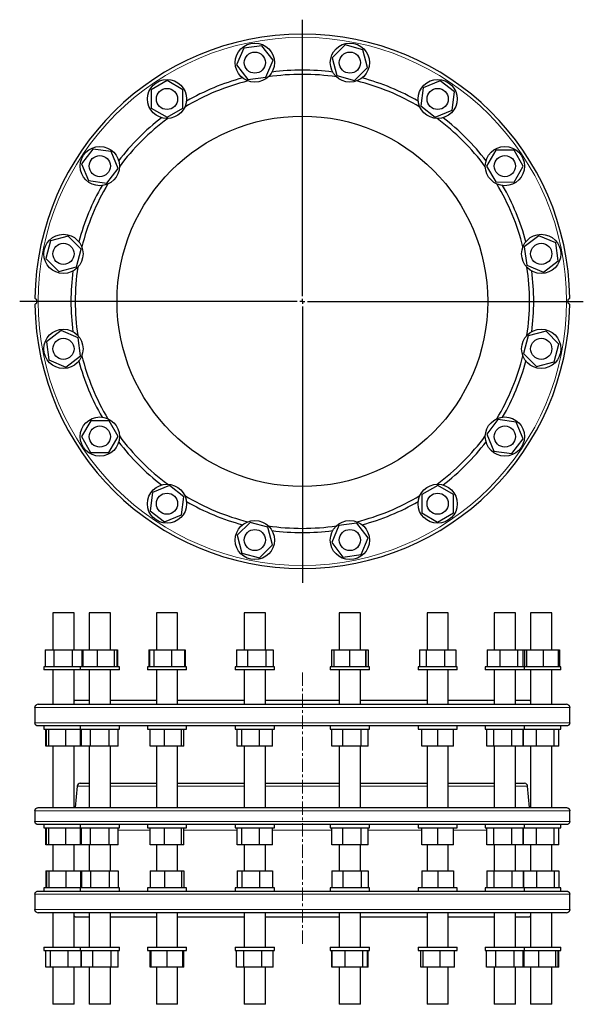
# Model space of a CAD drawing. Header units: millimetres. Extents: x 80 to 1109, y 34 to 964.
# Tile 1 of 2: x 80 to 612, y 34 to 964. Entities that reach past the tile are written whole.
import ezdxf

# ---------------------------------------------------------------- set-up
doc = ezdxf.new("R2010")
doc.units = ezdxf.units.MM
doc.linetypes.add('CENTERX2', pattern=[20.32, 12.7, -2.54, 2.54, -2.54])
doc.layers.add('FORMAT', color=7, linetype='Continuous')

# ---------------------------------------------------------------- blocks, each defined once
blk = doc.blocks.new('SW_CENTERMARKSYMBOL_0')
at = {"layer": 'FORMAT', "color": 0}
for p, q in [((0, 5), (0, 266.14)), ((-5, 0), (-266.89, 0)), ((0, 0), (-2.5, 0)), ((0, 0), (0, 2.5)), ((0, 0), (0, -2.5)), ((0, 0), (2.5, 0)), ((5, 0), (265.28, 0)), ((0, -5), (0, -266.03))]:
    blk.add_line(p, q, dxfattribs=at)

msp = doc.modelspace()

# ---------------------------------------------------------------- linework, layer by layer
at = {"color": 7, "linetype": 'Continuous', "lineweight": 25}
for p, q in [((308.71, 939.79), (291.54, 937.55)), ((319.25, 926.04), (308.71, 939.79)), ((387.35, 940.53), (375.09, 928.3)), ((404.07, 936.03), (387.35, 940.53)), ((291.54, 937.55), (284.9, 921.55)), ((408.54, 919.3), (404.07, 936.03)), ((284.9, 921.55), (295.43, 907.8)), ((312.6, 910.05), (319.25, 926.04)), ((375.09, 928.3), (379.56, 911.56)), ((396.28, 907.06), (408.54, 919.3)), ((219.18, 906.78), (204.17, 898.13)), ((234.17, 898.1), (219.18, 906.78)), ((295.43, 907.8), (312.6, 910.05)), ((379.56, 911.56), (396.28, 907.06)), ((477, 906.63), (460.99, 900.01)), ((490.73, 896.07), (477, 906.63)), ((204.17, 898.13), (204.15, 880.81)), ((234.15, 880.78), (234.17, 898.1)), ((460.99, 900.01), (458.72, 882.84)), ((488.46, 878.9), (490.73, 896.07)), ((204.15, 880.81), (219.15, 872.14)), ((219.15, 872.14), (234.15, 880.78)), ((458.72, 882.84), (472.45, 872.29)), ((472.45, 872.29), (488.46, 878.9)), ((149.09, 842.01), (138.53, 828.28)), ((166.26, 839.73), (149.09, 842.01)), ((172.88, 823.72), (166.26, 839.73)), ((529.53, 841.01), (520.86, 826.01)), ((546.85, 840.99), (529.53, 841.01)), ((555.5, 825.98), (546.85, 840.99)), ((138.53, 828.28), (145.15, 812.27)), ((162.32, 809.99), (172.88, 823.72)), ((520.86, 826.01), (529.51, 811.01)), ((546.83, 810.99), (555.5, 825.98)), ((145.15, 812.27), (162.32, 809.99)), ((529.51, 811.01), (546.83, 810.99)), ((109.13, 755.35), (104.63, 738.62)), ((125.86, 759.81), (109.13, 755.35)), ((138.1, 747.56), (125.86, 759.81)), ((570.28, 760.26), (556.53, 749.73)), ((586.27, 753.62), (570.28, 760.26)), ((588.52, 736.45), (586.27, 753.62)), ((133.6, 730.83), (138.1, 747.56)), ((556.53, 749.73), (558.77, 732.56)), ((104.63, 738.62), (116.86, 726.36)), ((574.77, 725.91), (588.52, 736.45)), ((116.86, 726.36), (133.6, 730.83)), ((558.77, 732.56), (574.77, 725.91)), ((119.12, 670.52), (105.37, 659.99)), ((135.11, 663.88), (119.12, 670.52)), ((577.02, 670.07), (560.29, 665.61)), ((589.26, 657.81), (577.02, 670.07)), ((137.36, 646.7), (135.11, 663.88)), ((560.29, 665.61), (555.79, 648.88)), ((105.37, 659.99), (107.61, 642.82)), ((584.76, 641.09), (589.26, 657.81)), ((107.61, 642.82), (123.61, 636.17)), ((123.61, 636.17), (137.36, 646.7)), ((555.79, 648.88), (568.03, 636.62)), ((568.03, 636.62), (584.76, 641.09)), ((531.57, 586.44), (521.01, 572.71)), ((548.74, 584.17), (531.57, 586.44)), ((147.06, 585.44), (138.38, 570.45)), ((164.38, 585.43), (147.06, 585.44)), ((173.03, 570.42), (164.38, 585.43)), ((555.35, 568.16), (548.74, 584.17)), ((138.38, 570.45), (147.03, 555.44)), ((164.35, 555.43), (173.03, 570.42)), ((521.01, 572.71), (527.62, 556.7)), ((544.79, 554.43), (555.35, 568.16)), ((147.03, 555.44), (164.35, 555.43)), ((527.62, 556.7), (544.79, 554.43)), ((221.44, 524.15), (205.43, 517.54)), ((235.17, 513.59), (221.44, 524.15)), ((474.74, 524.3), (459.73, 515.65)), ((489.73, 515.63), (474.74, 524.3)), ((205.43, 517.54), (203.15, 500.37)), ((232.89, 496.42), (235.17, 513.59)), ((459.73, 515.65), (459.72, 498.33)), ((489.72, 498.31), (489.73, 515.63)), ((203.15, 500.37), (216.89, 489.81)), ((216.89, 489.81), (232.89, 496.42)), ((459.72, 498.33), (474.71, 489.66)), ((474.71, 489.66), (489.72, 498.31)), ((297.6, 489.37), (285.35, 477.14)), ((314.33, 484.87), (297.6, 489.37)), ((318.8, 468.14), (314.33, 484.87)), ((381.28, 486.39), (374.64, 470.39)), ((398.46, 488.63), (381.28, 486.39)), ((408.99, 474.88), (398.46, 488.63)), ((285.35, 477.14), (289.81, 460.4)), ((402.35, 458.89), (408.99, 474.88)), ((306.54, 455.9), (318.8, 468.14)), ((374.64, 470.39), (385.17, 456.64)), ((289.81, 460.4), (306.54, 455.9)), ((385.17, 456.64), (402.35, 458.89)), ((111.36, 403.98), (111.36, 368.98)), ((131.36, 403.98), (111.36, 403.98)), ((131.36, 368.98), (131.36, 403.98)), ((145.7, 403.98), (145.7, 368.98)), ((165.7, 403.98), (145.7, 403.98)), ((165.7, 368.98), (165.7, 403.98)), ((209.16, 403.98), (209.16, 368.98)), ((229.16, 403.98), (209.16, 403.98)), ((229.16, 368.98), (229.16, 403.98)), ((292.07, 403.98), (292.07, 368.98)), ((312.07, 403.98), (292.07, 403.98)), ((312.07, 368.98), (312.07, 403.98)), ((381.81, 403.98), (381.81, 368.98)), ((381.83, 403.98), (381.81, 403.98)), ((401.81, 403.98), (381.83, 403.98)), ((401.81, 368.98), (401.81, 403.98)), ((464.72, 403.98), (464.72, 368.98)), ((465.69, 403.98), (464.72, 403.98)), ((484.72, 403.98), (465.69, 403.98)), ((484.72, 368.98), (484.72, 403.98)), ((528.18, 403.98), (528.18, 368.98)), ((531.48, 403.98), (528.18, 403.98)), ((548.18, 403.98), (531.48, 403.98)), ((548.18, 368.98), (548.18, 403.98)), ((562.52, 403.98), (562.52, 368.98)), ((569.18, 403.98), (562.52, 403.98)), ((582.52, 403.98), (569.18, 403.98)), ((582.52, 368.98), (582.52, 403.98)), ((104.04, 368.98), (104.04, 352.98)), ((104.04, 368.98), (112.42, 368.98)), ((112.42, 368.98), (112.42, 352.98)), ((112.42, 368.98), (129.74, 368.98)), ((129.74, 368.98), (129.74, 352.98)), ((129.74, 368.98), (138.68, 368.98)), ((138.68, 368.98), (138.68, 352.98)), ((138.89, 368.98), (138.89, 352.98)), ((138.89, 368.98), (139.58, 368.98)), ((139.58, 368.98), (139.58, 352.98)), ((139.58, 368.98), (153.12, 368.98)), ((153.12, 368.98), (153.12, 352.98)), ((153.12, 368.98), (169.24, 368.98)), ((169.24, 368.98), (169.24, 352.98)), ((169.24, 368.98), (171.83, 368.98)), ((171.83, 368.98), (171.83, 352.98)), ((171.83, 368.98), (172.52, 368.98)), ((172.52, 368.98), (172.52, 352.98)), ((202.04, 368.98), (202.04, 352.98)), ((202.04, 368.98), (202.52, 368.98)), ((202.52, 368.98), (202.52, 352.98)), ((202.52, 368.98), (206.68, 368.98)), ((206.68, 368.98), (206.68, 352.98)), ((206.68, 368.98), (223.33, 368.98)), ((223.33, 368.98), (223.33, 352.98)), ((223.33, 368.98), (235.8, 368.98)), ((235.8, 368.98), (235.8, 352.98)), ((235.8, 368.98), (236.29, 368.98)), ((236.29, 368.98), (236.29, 352.98)), ((284.86, 368.98), (284.86, 352.98)), ((284.86, 368.98), (295.14, 368.98)), ((295.14, 368.98), (295.14, 352.98)), ((295.14, 368.98), (312.35, 368.98)), ((312.35, 368.98), (312.35, 352.98)), ((312.35, 368.98), (319.28, 368.98)), ((319.28, 368.98), (319.28, 352.98)), ((374.6, 368.98), (374.6, 352.98)), ((374.6, 368.98), (376.65, 368.98)), ((376.65, 368.98), (376.65, 352.98)), ((376.65, 368.98), (391.49, 368.98)), ((391.49, 368.98), (391.49, 352.98)), ((391.49, 368.98), (406.65, 368.98)), ((406.65, 368.98), (406.65, 352.98)), ((406.65, 368.98), (406.97, 368.98)), ((406.97, 368.98), (406.97, 352.98)), ((406.97, 368.98), (409.03, 368.98)), ((409.03, 368.98), (409.03, 352.98)), ((457.6, 368.98), (457.6, 352.98)), ((457.6, 368.98), (463.92, 368.98)), ((463.92, 368.98), (463.92, 352.98)), ((463.92, 368.98), (481.05, 368.98)), ((481.05, 368.98), (481.05, 352.98)), ((481.05, 368.98), (491.85, 368.98)), ((491.85, 368.98), (491.85, 352.98)), ((521.37, 368.98), (521.37, 352.98)), ((521.37, 368.98), (533.38, 368.98)), ((533.38, 368.98), (533.38, 352.98)), ((533.38, 368.98), (550.19, 368.98)), ((550.19, 368.98), (550.19, 352.98)), ((550.19, 368.98), (554.99, 368.98)), ((554.99, 368.98), (554.99, 352.98)), ((555.21, 368.98), (555.21, 352.98)), ((555.21, 368.98), (556.65, 368.98)), ((556.65, 368.98), (556.65, 352.98)), ((556.65, 368.98), (558.59, 368.98)), ((558.59, 368.98), (558.59, 352.98)), ((558.59, 368.98), (574.46, 368.98)), ((574.46, 368.98), (574.46, 352.98)), ((574.46, 368.98), (588.4, 368.98)), ((588.4, 368.98), (588.4, 352.98)), ((588.4, 368.98), (589.84, 368.98)), ((589.84, 368.98), (589.84, 352.98)), ((102.86, 352.98), (102.86, 349.98)), ((137.2, 352.98), (102.86, 352.98)), ((137.2, 349.98), (102.86, 349.98)), ((111.36, 349.98), (111.36, 317.48)), ((131.36, 317.48), (131.36, 349.98)), ((137.2, 352.98), (137.2, 349.98)), ((138.48, 352.98), (137.2, 352.98)), ((138.48, 349.98), (137.2, 349.98)), ((174.2, 352.98), (138.48, 352.98)), ((174.2, 349.98), (138.48, 349.98)), ((145.7, 349.98), (145.7, 317.48)), ((165.7, 317.48), (165.7, 349.98)), ((174.2, 349.98), (174.2, 352.98)), ((200.66, 352.98), (200.66, 349.98)), ((205.84, 352.98), (200.66, 352.98)), ((205.84, 349.98), (200.66, 349.98)), ((237.66, 352.98), (205.84, 352.98)), ((237.66, 349.98), (205.84, 349.98)), ((209.16, 349.98), (209.16, 317.48)), ((229.16, 317.48), (229.16, 349.98)), ((237.66, 349.98), (237.66, 352.98)), ((283.57, 352.98), (283.57, 349.98)), ((294.67, 352.98), (283.57, 352.98)), ((294.67, 349.98), (283.57, 349.98)), ((292.07, 349.98), (292.07, 317.48)), ((320.57, 352.98), (294.67, 352.98)), ((320.57, 349.98), (294.67, 349.98)), ((312.07, 317.48), (312.07, 349.98)), ((320.57, 349.98), (320.57, 352.98)), ((373.31, 352.98), (373.31, 349.98)), ((391.46, 352.98), (373.31, 352.98)), ((391.46, 349.98), (373.31, 349.98)), ((381.81, 349.98), (381.81, 317.48)), ((410.31, 352.98), (391.46, 352.98)), ((410.31, 349.98), (391.46, 349.98)), ((401.81, 317.48), (401.81, 349.98)), ((410.31, 349.98), (410.31, 352.98)), ((456.22, 352.98), (456.22, 349.98)), ((481.48, 352.98), (456.22, 352.98)), ((481.48, 349.98), (456.22, 349.98)), ((464.72, 349.98), (464.72, 317.48)), ((493.22, 352.98), (481.48, 352.98)), ((493.22, 349.98), (481.48, 349.98)), ((484.72, 317.48), (484.72, 349.98)), ((493.22, 349.98), (493.22, 352.98)), ((519.68, 352.98), (519.68, 349.98)), ((551.01, 352.98), (519.68, 352.98)), ((551.01, 349.98), (519.68, 349.98)), ((528.18, 349.98), (528.18, 317.48)), ((548.18, 317.48), (548.18, 349.98)), ((556.68, 352.98), (551.01, 352.98)), ((556.68, 349.98), (551.01, 349.98)), ((556.68, 349.98), (556.68, 352.98)), ((589.48, 352.98), (556.68, 352.98)), ((589.48, 349.98), (556.68, 349.98)), ((562.52, 349.98), (562.52, 317.48)), ((582.52, 317.48), (582.52, 349.98)), ((591.02, 352.98), (589.48, 352.98)), ((591.02, 349.98), (589.48, 349.98)), ((591.02, 349.98), (591.02, 352.98)), ((95.78, 316.98), (95.79, 316.98)), ((97.44, 317.48), (596.44, 317.48)), ((132.44, 321.48), (131.36, 320.4)), ((132.44, 321.48), (145.7, 321.48)), ((165.7, 321.48), (209.16, 321.48)), ((229.16, 321.48), (292.07, 321.48)), ((312.07, 321.48), (381.81, 321.48)), ((401.81, 321.48), (464.72, 321.48)), ((484.72, 321.48), (528.18, 321.48)), ((548.18, 321.48), (561.44, 321.48)), ((562.52, 320.4), (561.44, 321.48)), ((598.1, 316.98), (598.1, 316.98)), ((94.46, 314.48), (94.46, 299.98)), ((599.43, 299.98), (599.43, 314.48)), ((596.44, 296.98), (97.44, 296.98)), ((102.86, 296.98), (102.86, 293.98)), ((102.86, 293.98), (137.2, 293.98)), ((104.63, 277.98), (104.63, 293.98)), ((105.36, 277.98), (105.36, 293.98)), ((107.62, 277.98), (107.62, 293.98)), ((123.62, 277.98), (123.62, 293.98)), ((137.2, 296.98), (137.2, 293.98)), ((137.2, 293.98), (174.2, 293.98)), ((137.36, 277.98), (137.36, 293.98)), ((138.09, 277.98), (138.09, 293.98)), ((138.38, 277.98), (138.38, 293.98)), ((147.04, 277.98), (147.04, 293.98)), ((164.37, 277.98), (164.37, 293.98)), ((173.03, 277.98), (173.03, 293.98)), ((174.2, 293.98), (174.2, 296.98)), ((200.66, 296.98), (200.66, 293.98)), ((200.66, 293.98), (202.07, 293.98)), ((202.07, 293.98), (237.66, 293.98)), ((203.16, 277.98), (203.16, 293.98)), ((216.9, 277.98), (216.9, 293.98)), ((232.9, 277.98), (232.9, 293.98)), ((235.16, 277.98), (235.16, 293.98)), ((237.66, 293.98), (237.66, 296.98)), ((283.57, 296.98), (283.57, 293.98)), ((283.57, 293.98), (288.99, 293.98)), ((285.34, 277.98), (285.34, 293.98)), ((288.99, 293.98), (320.57, 293.98)), ((289.82, 277.98), (289.82, 293.98)), ((306.55, 277.98), (306.55, 293.98)), ((318.8, 277.98), (318.8, 293.98)), ((320.57, 293.98), (320.57, 296.98)), ((373.31, 296.98), (373.31, 293.98)), ((373.31, 293.98), (384.73, 293.98)), ((374.64, 277.98), (374.64, 293.98)), ((384.73, 293.98), (410.31, 293.98)), ((385.19, 277.98), (385.19, 293.98)), ((402.36, 277.98), (402.36, 293.98)), ((408.99, 277.98), (408.99, 293.98)), ((410.31, 293.98), (410.31, 296.98)), ((456.22, 296.98), (456.22, 293.98)), ((456.22, 293.98), (474.72, 293.98)), ((459.72, 277.98), (459.72, 293.98)), ((474.72, 293.98), (493.22, 293.98)), ((474.72, 277.98), (474.72, 293.98)), ((489.72, 277.98), (489.72, 293.98)), ((493.22, 293.98), (493.22, 296.98)), ((519.68, 296.98), (519.68, 293.98)), ((519.68, 293.98), (545.26, 293.98)), ((521.01, 277.98), (521.01, 293.98)), ((527.64, 277.98), (527.64, 293.98)), ((544.81, 277.98), (544.81, 293.98)), ((545.26, 293.98), (556.68, 293.98)), ((555.35, 277.98), (555.35, 293.98)), ((555.5, 277.98), (555.5, 293.98)), ((555.79, 277.98), (555.79, 293.98)), ((556.68, 293.98), (556.68, 296.98)), ((556.68, 293.98), (585.6, 293.98)), ((568.04, 277.98), (568.04, 293.98)), ((584.77, 277.98), (584.77, 293.98)), ((585.6, 293.98), (591.02, 293.98)), ((589.25, 277.98), (589.25, 293.98)), ((591.02, 293.98), (591.02, 296.98)), ((105.36, 277.98), (104.63, 277.98)), ((107.62, 277.98), (105.36, 277.98)), ((123.62, 277.98), (107.62, 277.98)), ((111.36, 277.98), (111.36, 219.81)), ((137.36, 277.98), (123.62, 277.98)), ((131.36, 219.81), (131.36, 277.98)), ((138.09, 277.98), (137.36, 277.98)), ((147.04, 277.98), (138.38, 277.98)), ((145.7, 277.98), (145.7, 219.81)), ((164.37, 277.98), (147.04, 277.98)), ((173.03, 277.98), (164.37, 277.98)), ((165.7, 219.81), (165.7, 277.98)), ((216.9, 277.98), (203.16, 277.98)), ((209.16, 277.98), (209.16, 219.81)), ((232.9, 277.98), (216.9, 277.98)), ((229.16, 219.81), (229.16, 277.98)), ((235.16, 277.98), (232.9, 277.98)), ((289.82, 277.98), (285.34, 277.98)), ((306.55, 277.98), (289.82, 277.98)), ((292.07, 277.98), (292.07, 219.81)), ((318.8, 277.98), (306.55, 277.98)), ((312.07, 219.81), (312.07, 277.98)), ((385.19, 277.98), (374.64, 277.98)), ((381.81, 277.98), (381.81, 219.81)), ((402.36, 277.98), (385.19, 277.98)), ((401.81, 219.81), (401.81, 277.98)), ((408.99, 277.98), (402.36, 277.98)), ((474.72, 277.98), (459.72, 277.98)), ((464.72, 277.98), (464.72, 219.81)), ((489.72, 277.98), (474.72, 277.98)), ((484.72, 219.81), (484.72, 277.98)), ((527.64, 277.98), (521.01, 277.98)), ((544.81, 277.98), (527.64, 277.98)), ((528.18, 277.98), (528.18, 219.81)), ((555.35, 277.98), (544.81, 277.98)), ((548.18, 219.81), (548.18, 277.98)), ((555.5, 277.98), (555.35, 277.98)), ((568.04, 277.98), (555.79, 277.98)), ((562.52, 277.98), (562.52, 219.81)), ((584.77, 277.98), (568.04, 277.98)), ((582.52, 219.81), (582.52, 277.98)), ((589.25, 277.98), (584.77, 277.98)), ((137.18, 242.81), (145.7, 242.81)), ((165.7, 242.81), (209.16, 242.81)), ((229.16, 242.81), (292.07, 242.81)), ((312.07, 242.81), (346.94, 242.81)), ((346.94, 242.81), (381.81, 242.81)), ((401.81, 242.81), (464.72, 242.81)), ((484.72, 242.81), (528.18, 242.81)), ((548.18, 242.81), (556.71, 242.81)), ((134.19, 240.07), (132.42, 219.81)), ((561.47, 219.81), (559.69, 240.07)), ((94.46, 216.81), (94.46, 206.81)), ((97.44, 219.81), (596.44, 219.81)), ((599.43, 206.81), (599.43, 216.81)), ((596.44, 203.81), (97.44, 203.81)), ((102.86, 203.81), (102.86, 200.81)), ((102.86, 200.81), (137.2, 200.81)), ((104.63, 184.81), (104.63, 200.81)), ((105.36, 184.81), (105.36, 200.81)), ((107.62, 184.81), (107.62, 200.81)), ((123.62, 184.81), (123.62, 200.81)), ((137.2, 203.81), (137.2, 200.81)), ((137.2, 200.81), (174.2, 200.81)), ((137.36, 184.81), (137.36, 200.81)), ((138.09, 184.81), (138.09, 200.81)), ((138.38, 184.81), (138.38, 200.81)), ((147.04, 184.81), (147.04, 200.81)), ((164.37, 184.81), (164.37, 200.81)), ((173.03, 184.81), (173.03, 200.81)), ((174.2, 200.81), (174.2, 203.81)), ((200.66, 203.81), (200.66, 200.81)), ((200.66, 200.81), (202.07, 200.81)), ((202.07, 200.81), (237.66, 200.81)), ((203.16, 184.81), (203.16, 200.81)), ((216.9, 184.81), (216.9, 200.81)), ((232.9, 184.81), (232.9, 200.81)), ((235.16, 184.81), (235.16, 200.81)), ((237.66, 200.81), (237.66, 203.81)), ((283.57, 203.81), (283.57, 200.81)), ((283.57, 200.81), (288.99, 200.81)), ((285.34, 184.81), (285.34, 200.81)), ((288.99, 200.81), (320.57, 200.81)), ((289.82, 184.81), (289.82, 200.81)), ((306.55, 184.81), (306.55, 200.81)), ((318.8, 184.81), (318.8, 200.81)), ((320.57, 200.81), (320.57, 203.81)), ((373.31, 203.81), (373.31, 200.81)), ((373.31, 200.81), (384.73, 200.81)), ((374.64, 184.81), (374.64, 200.81)), ((384.73, 200.81), (410.31, 200.81)), ((385.19, 184.81), (385.19, 200.81)), ((402.36, 184.81), (402.36, 200.81)), ((408.99, 184.81), (408.99, 200.81)), ((410.31, 200.81), (410.31, 203.81)), ((456.22, 203.81), (456.22, 200.81)), ((456.22, 200.81), (474.72, 200.81)), ((459.72, 184.81), (459.72, 200.81)), ((474.72, 200.81), (493.22, 200.81)), ((474.72, 184.81), (474.72, 200.81)), ((489.72, 184.81), (489.72, 200.81)), ((493.22, 200.81), (493.22, 203.81)), ((519.68, 203.81), (519.68, 200.81)), ((519.68, 200.81), (545.26, 200.81)), ((521.01, 184.81), (521.01, 200.81)), ((527.64, 184.81), (527.64, 200.81)), ((544.81, 184.81), (544.81, 200.81)), ((545.26, 200.81), (556.68, 200.81)), ((555.35, 184.81), (555.35, 200.81)), ((555.5, 184.81), (555.5, 200.81)), ((555.79, 184.81), (555.79, 200.81)), ((556.68, 200.81), (556.68, 203.81)), ((556.68, 200.81), (585.6, 200.81)), ((568.04, 184.81), (568.04, 200.81)), ((584.77, 184.81), (584.77, 200.81)), ((585.6, 200.81), (591.02, 200.81)), ((589.25, 184.81), (589.25, 200.81)), ((591.02, 200.81), (591.02, 203.81)), ((105.36, 184.81), (104.63, 184.81)), ((107.62, 184.81), (105.36, 184.81)), ((123.62, 184.81), (107.62, 184.81)), ((111.36, 184.81), (111.36, 159.98)), ((137.36, 184.81), (123.62, 184.81)), ((131.36, 159.98), (131.36, 184.81)), ((138.09, 184.81), (137.36, 184.81)), ((147.04, 184.81), (138.38, 184.81)), ((145.7, 184.81), (145.7, 159.98)), ((164.37, 184.81), (147.04, 184.81)), ((173.03, 184.81), (164.37, 184.81)), ((165.7, 159.98), (165.7, 184.81)), ((216.9, 184.81), (203.16, 184.81)), ((209.16, 184.81), (209.16, 159.98)), ((232.9, 184.81), (216.9, 184.81)), ((229.16, 159.98), (229.16, 184.81)), ((235.16, 184.81), (232.9, 184.81)), ((289.82, 184.81), (285.34, 184.81)), ((306.55, 184.81), (289.82, 184.81)), ((292.07, 184.81), (292.07, 159.98)), ((318.8, 184.81), (306.55, 184.81)), ((312.07, 159.98), (312.07, 184.81)), ((385.19, 184.81), (374.64, 184.81)), ((381.81, 184.81), (381.81, 159.98)), ((402.36, 184.81), (385.19, 184.81)), ((401.81, 159.98), (401.81, 184.81)), ((408.99, 184.81), (402.36, 184.81)), ((474.72, 184.81), (459.72, 184.81)), ((464.72, 184.81), (464.72, 159.98)), ((489.72, 184.81), (474.72, 184.81)), ((484.72, 159.98), (484.72, 184.81)), ((527.64, 184.81), (521.01, 184.81)), ((544.81, 184.81), (527.64, 184.81)), ((528.18, 184.81), (528.18, 159.98)), ((555.35, 184.81), (544.81, 184.81)), ((548.18, 159.98), (548.18, 184.81)), ((555.5, 184.81), (555.35, 184.81)), ((568.04, 184.81), (555.79, 184.81)), ((562.52, 184.81), (562.52, 159.98)), ((584.77, 184.81), (568.04, 184.81)), ((582.52, 159.98), (582.52, 184.81)), ((589.25, 184.81), (584.77, 184.81)), ((104.63, 159.98), (104.63, 143.98)), ((104.63, 159.98), (105.36, 159.98)), ((105.36, 159.98), (105.36, 143.98)), ((105.36, 159.98), (107.62, 159.98)), ((107.62, 159.98), (107.62, 143.98)), ((107.62, 159.98), (123.62, 159.98)), ((123.62, 159.98), (123.62, 143.98)), ((123.62, 159.98), (137.36, 159.98)), ((137.36, 159.98), (137.36, 143.98)), ((137.36, 159.98), (138.09, 159.98)), ((138.09, 159.98), (138.09, 143.98)), ((138.38, 159.98), (138.38, 143.98)), ((138.38, 159.98), (147.04, 159.98)), ((147.04, 159.98), (147.04, 143.98)), ((147.04, 159.98), (164.37, 159.98)), ((164.37, 159.98), (164.37, 143.98)), ((164.37, 159.98), (173.03, 159.98)), ((173.03, 159.98), (173.03, 143.98)), ((203.16, 159.98), (203.16, 143.98)), ((203.16, 159.98), (216.9, 159.98)), ((216.9, 159.98), (216.9, 143.98)), ((216.9, 159.98), (232.9, 159.98)), ((232.9, 159.98), (232.9, 143.98)), ((232.9, 159.98), (235.16, 159.98)), ((235.16, 159.98), (235.16, 143.98)), ((285.34, 159.98), (285.34, 143.98)), ((285.34, 159.98), (289.82, 159.98)), ((289.82, 159.98), (289.82, 143.98)), ((289.82, 159.98), (306.55, 159.98)), ((306.55, 159.98), (306.55, 143.98)), ((306.55, 159.98), (318.8, 159.98)), ((318.8, 159.98), (318.8, 143.98)), ((374.64, 159.98), (374.64, 143.98)), ((374.64, 159.98), (385.19, 159.98)), ((385.19, 159.98), (385.19, 143.98)), ((385.19, 159.98), (402.36, 159.98)), ((402.36, 159.98), (402.36, 143.98)), ((402.36, 159.98), (408.99, 159.98)), ((408.99, 159.98), (408.99, 143.98)), ((459.72, 159.98), (459.72, 143.98)), ((459.72, 159.98), (474.72, 159.98)), ((474.72, 159.98), (474.72, 143.98)), ((474.72, 159.98), (489.72, 159.98)), ((489.72, 159.98), (489.72, 143.98)), ((521.01, 159.98), (521.01, 143.98)), ((521.01, 159.98), (527.64, 159.98)), ((527.64, 159.98), (527.64, 143.98)), ((527.64, 159.98), (544.81, 159.98)), ((544.81, 159.98), (544.81, 143.98)), ((544.81, 159.98), (555.35, 159.98)), ((555.35, 159.98), (555.35, 143.98)), ((555.35, 159.98), (555.5, 159.98)), ((555.5, 159.98), (555.5, 143.98)), ((555.79, 159.98), (555.79, 143.98)), ((555.79, 159.98), (568.04, 159.98)), ((568.04, 159.98), (568.04, 143.98)), ((568.04, 159.98), (584.77, 159.98)), ((584.77, 159.98), (584.77, 143.98)), ((584.77, 159.98), (589.25, 159.98)), ((589.25, 159.98), (589.25, 143.98)), ((97.44, 140.98), (596.44, 140.98)), ((102.86, 143.98), (102.86, 140.98)), ((137.2, 143.98), (102.86, 143.98)), ((137.2, 143.98), (137.2, 140.98)), ((174.2, 143.98), (137.2, 143.98)), ((174.2, 140.98), (174.2, 143.98)), ((200.66, 143.98), (200.66, 140.98)), ((202.07, 143.98), (200.66, 143.98)), ((237.66, 143.98), (202.07, 143.98)), ((237.66, 140.98), (237.66, 143.98)), ((283.57, 143.98), (283.57, 140.98)), ((288.99, 143.98), (283.57, 143.98)), ((320.57, 143.98), (288.99, 143.98)), ((320.57, 140.98), (320.57, 143.98)), ((373.31, 143.98), (373.31, 140.98)), ((384.73, 143.98), (373.31, 143.98)), ((410.31, 143.98), (384.73, 143.98)), ((410.31, 140.98), (410.31, 143.98)), ((456.22, 143.98), (456.22, 140.98)), ((474.72, 143.98), (456.22, 143.98)), ((493.22, 143.98), (474.72, 143.98)), ((493.22, 140.98), (493.22, 143.98)), ((519.68, 143.98), (519.68, 140.98)), ((545.26, 143.98), (519.68, 143.98)), ((556.68, 143.98), (545.26, 143.98)), ((556.68, 140.98), (556.68, 143.98)), ((585.6, 143.98), (556.68, 143.98)), ((591.02, 143.98), (585.6, 143.98)), ((591.02, 140.98), (591.02, 143.98)), ((94.46, 137.98), (94.46, 123.48)), ((599.43, 123.48), (599.43, 137.98)), ((95.78, 120.98), (95.79, 120.98)), ((598.1, 120.98), (598.1, 120.98)), ((596.44, 120.48), (97.44, 120.48)), ((111.36, 120.48), (111.36, 87.98)), ((131.36, 87.98), (131.36, 120.48)), ((131.36, 117.56), (132.44, 116.48)), ((132.44, 116.48), (145.7, 116.48)), ((145.7, 120.48), (145.7, 87.98)), ((165.7, 87.98), (165.7, 120.48)), ((165.7, 116.48), (209.16, 116.48)), ((209.16, 120.48), (209.16, 87.98)), ((229.16, 87.98), (229.16, 120.48)), ((229.16, 116.48), (292.07, 116.48)), ((292.07, 120.48), (292.07, 87.98)), ((312.07, 87.98), (312.07, 120.48)), ((312.07, 116.48), (381.81, 116.48)), ((381.81, 120.48), (381.81, 87.98)), ((401.81, 87.98), (401.81, 120.48)), ((401.81, 116.48), (464.72, 116.48)), ((464.72, 120.48), (464.72, 87.98)), ((484.72, 87.98), (484.72, 120.48)), ((484.72, 116.48), (528.18, 116.48)), ((528.18, 120.48), (528.18, 87.98)), ((548.18, 87.98), (548.18, 120.48)), ((548.18, 116.48), (561.44, 116.48)), ((561.44, 116.48), (562.52, 117.56)), ((562.52, 120.48), (562.52, 87.98)), ((582.52, 87.98), (582.52, 120.48)), ((102.86, 87.98), (102.86, 84.98)), ((102.86, 87.98), (137.2, 87.98)), ((102.86, 84.98), (137.2, 84.98)), ((104.63, 68.98), (104.63, 84.98)), ((109.13, 68.98), (109.13, 84.98)), ((125.86, 68.98), (125.86, 84.98)), ((137.2, 87.98), (137.2, 84.98)), ((137.2, 87.98), (174.2, 87.98)), ((137.2, 84.98), (174.2, 84.98)), ((138.1, 68.98), (138.1, 84.98)), ((138.38, 68.98), (138.38, 84.98)), ((138.53, 68.98), (138.53, 84.98)), ((149.09, 68.98), (149.09, 84.98)), ((166.26, 68.98), (166.26, 84.98)), ((172.88, 68.98), (172.88, 84.98)), ((173.03, 68.98), (173.03, 84.98)), ((174.2, 84.98), (174.2, 87.98)), ((200.66, 87.98), (200.66, 84.98)), ((200.66, 87.98), (237.66, 87.98)), ((200.66, 84.98), (237.66, 84.98)), ((203.15, 68.98), (203.15, 84.98)), ((204.15, 68.98), (204.15, 84.98)), ((204.17, 68.98), (204.17, 84.98)), ((219.18, 68.98), (219.18, 84.98)), ((234.17, 68.98), (234.17, 84.98)), ((235.17, 68.98), (235.17, 84.98)), ((237.66, 84.98), (237.66, 87.98)), ((283.57, 87.98), (283.57, 84.98)), ((283.57, 87.98), (320.57, 87.98)), ((283.57, 84.98), (320.57, 84.98)), ((284.9, 68.98), (284.9, 84.98)), ((291.54, 68.98), (291.54, 84.98)), ((308.71, 68.98), (308.71, 84.98)), ((319.25, 68.98), (319.25, 84.98)), ((320.57, 84.98), (320.57, 87.98)), ((373.31, 87.98), (373.31, 84.98)), ((373.31, 87.98), (410.31, 87.98)), ((373.31, 84.98), (410.31, 84.98)), ((374.64, 68.98), (374.64, 84.98)), ((375.09, 68.98), (375.09, 84.98)), ((387.35, 68.98), (387.35, 84.98)), ((404.07, 68.98), (404.07, 84.98)), ((408.54, 68.98), (408.54, 84.98)), ((408.99, 68.98), (408.99, 84.98)), ((410.31, 84.98), (410.31, 87.98)), ((456.22, 87.98), (456.22, 84.98)), ((456.22, 87.98), (493.22, 87.98)), ((456.22, 84.98), (493.22, 84.98)), ((458.72, 68.98), (458.72, 84.98)), ((460.99, 68.98), (460.99, 84.98)), ((477, 68.98), (477, 84.98)), ((490.73, 68.98), (490.73, 84.98)), ((493.22, 84.98), (493.22, 87.98)), ((519.68, 87.98), (519.68, 84.98)), ((519.68, 87.98), (556.68, 87.98)), ((519.68, 84.98), (556.68, 84.98)), ((520.86, 68.98), (520.86, 84.98)), ((529.53, 68.98), (529.53, 84.98)), ((546.85, 68.98), (546.85, 84.98)), ((555.5, 68.98), (555.5, 84.98)), ((555.79, 68.98), (555.79, 84.98)), ((556.53, 68.98), (556.53, 84.98)), ((556.68, 84.98), (556.68, 87.98)), ((556.68, 87.98), (591.02, 87.98)), ((556.68, 84.98), (591.02, 84.98)), ((570.28, 68.98), (570.28, 84.98)), ((586.27, 68.98), (586.27, 84.98)), ((588.52, 68.98), (588.52, 84.98)), ((589.26, 68.98), (589.26, 84.98)), ((591.02, 84.98), (591.02, 87.98)), ((109.13, 68.98), (104.63, 68.98)), ((125.86, 68.98), (109.13, 68.98)), ((111.36, 68.98), (111.36, 33.98)), ((138.1, 68.98), (125.86, 68.98)), ((131.36, 33.98), (131.36, 68.98)), ((138.53, 68.98), (138.38, 68.98)), ((149.09, 68.98), (138.53, 68.98)), ((145.7, 68.98), (145.7, 33.98)), ((166.26, 68.98), (149.09, 68.98)), ((165.7, 33.98), (165.7, 68.98)), ((172.88, 68.98), (166.26, 68.98)), ((173.03, 68.98), (172.88, 68.98)), ((204.15, 68.98), (203.15, 68.98)), ((204.17, 68.98), (204.15, 68.98)), ((219.18, 68.98), (204.17, 68.98)), ((209.16, 68.98), (209.16, 33.98)), ((234.17, 68.98), (219.18, 68.98)), ((229.16, 33.98), (229.16, 68.98)), ((235.17, 68.98), (234.17, 68.98)), ((291.54, 68.98), (284.9, 68.98)), ((308.71, 68.98), (291.54, 68.98)), ((292.07, 68.98), (292.07, 33.98)), ((319.25, 68.98), (308.71, 68.98)), ((312.07, 33.98), (312.07, 68.98)), ((375.09, 68.98), (374.64, 68.98)), ((387.35, 68.98), (375.09, 68.98)), ((381.81, 68.98), (381.81, 33.98)), ((404.07, 68.98), (387.35, 68.98)), ((401.81, 33.98), (401.81, 68.98)), ((408.54, 68.98), (404.07, 68.98)), ((408.99, 68.98), (408.54, 68.98)), ((460.99, 68.98), (458.72, 68.98)), ((477, 68.98), (460.99, 68.98)), ((464.72, 68.98), (464.72, 33.98)), ((490.73, 68.98), (477, 68.98)), ((484.72, 33.98), (484.72, 68.98)), ((529.53, 68.98), (520.86, 68.98)), ((528.18, 68.98), (528.18, 33.98)), ((546.85, 68.98), (529.53, 68.98)), ((555.5, 68.98), (546.85, 68.98)), ((548.18, 33.98), (548.18, 68.98)), ((556.53, 68.98), (555.79, 68.98)), ((570.28, 68.98), (556.53, 68.98)), ((562.52, 68.98), (562.52, 33.98)), ((586.27, 68.98), (570.28, 68.98)), ((582.52, 33.98), (582.52, 68.98)), ((588.52, 68.98), (586.27, 68.98)), ((589.26, 68.98), (588.52, 68.98)), ((131.36, 33.98), (111.36, 33.98)), ((165.7, 33.98), (145.7, 33.98)), ((229.16, 33.98), (209.16, 33.98)), ((312.07, 33.98), (292.07, 33.98)), ((381.83, 33.98), (381.81, 33.98)), ((401.81, 33.98), (381.83, 33.98)), ((465.69, 33.98), (464.72, 33.98)), ((484.72, 33.98), (465.69, 33.98)), ((531.48, 33.98), (528.18, 33.98)), ((548.18, 33.98), (531.48, 33.98)), ((569.18, 33.98), (562.52, 33.98)), ((582.52, 33.98), (569.18, 33.98))]:
    msp.add_line(p, q, dxfattribs=at)
at = {"color": 8, "linetype": 'Continuous', "lineweight": 18}
for p, q in [((599.43, 314.48), (94.46, 314.48)), ((94.46, 299.98), (599.43, 299.98)), ((145.7, 240.07), (134.19, 240.07)), ((209.16, 240.07), (165.7, 240.07)), ((292.07, 240.07), (229.16, 240.07)), ((381.81, 240.07), (312.07, 240.07)), ((464.72, 240.07), (401.81, 240.07)), ((528.18, 240.07), (484.72, 240.07)), ((559.69, 240.07), (548.18, 240.07)), ((599.43, 216.81), (94.46, 216.81)), ((94.46, 206.81), (599.43, 206.81)), ((203.16, 198.48), (173.03, 198.48)), ((285.34, 198.48), (235.16, 198.48)), ((346.94, 198.48), (318.8, 198.48)), ((374.64, 198.48), (346.94, 198.48)), ((459.72, 198.48), (408.99, 198.48)), ((521.01, 198.48), (489.72, 198.48)), ((599.43, 137.98), (94.46, 137.98)), ((94.46, 123.48), (599.43, 123.48))]:
    msp.add_line(p, q, dxfattribs=at)
msp.add_circle((346.94, 698.22), 249.5, dxfattribs=at)
at = {"color": 7, "linetype": 'Continuous', "lineweight": 25}
for centre, radius in [((302.07, 923.8), 18.5), ((391.81, 923.8), 18.5), ((302.07, 923.8), 10), ((391.81, 923.8), 10), ((219.16, 889.46), 18.5), ((474.72, 889.46), 18.5), ((219.16, 889.46), 10), ((474.72, 889.46), 10), ((346.94, 698.22), 175), ((155.7, 826), 18.5), ((538.18, 826), 18.5), ((155.7, 826), 10), ((538.18, 826), 10), ((121.36, 743.09), 18.5), ((572.52, 743.09), 18.5), ((121.36, 743.09), 10), ((572.52, 743.09), 10), ((121.36, 653.35), 18.5), ((572.52, 653.35), 18.5), ((121.36, 653.35), 10), ((572.52, 653.35), 10), ((155.7, 570.44), 18.5), ((538.18, 570.44), 18.5), ((155.7, 570.44), 10), ((538.18, 570.44), 10), ((219.16, 506.98), 18.5), ((474.72, 506.98), 18.5), ((219.16, 506.98), 10), ((474.72, 506.98), 10), ((302.07, 472.64), 18.5), ((391.81, 472.64), 18.5), ((302.07, 472.64), 10), ((391.81, 472.64), 10)]:
    msp.add_circle(centre, radius, dxfattribs=at)
for centre, radius, start, end in [((346.94, 698.22), 252.5, 0.67676, 179.32324), ((346.94, 698.22), 214.5, 81.35545, 98.64455), ((346.94, 698.22), 218.5, 82.4544, 97.5456), ((346.94, 698.22), 214.5, 103.85545, 121.14455), ((346.94, 698.22), 218.5, 104.9544, 120.0456), ((346.94, 698.22), 214.5, 58.85545, 76.14455), ((346.94, 698.22), 218.5, 59.9544, 75.0456), ((346.94, 698.22), 218.5, 127.4544, 142.5456), ((346.94, 698.22), 214.5, 126.35545, 143.64455), ((346.94, 698.22), 214.5, 36.35545, 53.64455), ((346.94, 698.22), 218.5, 37.4544, 52.5456), ((346.94, 698.22), 218.5, 149.9544, 165.0456), ((346.94, 698.22), 214.5, 148.85545, 166.14455), ((346.94, 698.22), 214.5, 13.85545, 31.14455), ((346.94, 698.22), 218.5, 14.9544, 30.0456), ((346.94, 698.22), 218.5, 172.4544, 180), ((346.94, 698.22), 214.5, 171.35545, 180), ((346.94, 698.22), 214.5, 351.35545, 8.64455), ((346.94, 698.22), 218.5, 352.4544, 7.5456), ((346.94, 698.22), 251.16, 179.62293, 180.37707), ((346.94, 698.22), 218.5, 180, 187.5456), ((346.94, 698.22), 214.5, 180, 188.64455), ((346.94, 698.22), 251.16, 359.62293, 0.37707), ((346.94, 698.22), 252.5, 180.67676, 359.32324), ((346.94, 698.22), 214.5, 193.85545, 211.14455), ((346.94, 698.22), 214.5, 328.85545, 346.14455), ((346.94, 698.22), 218.5, 194.9544, 210.0456), ((346.94, 698.22), 218.5, 329.9544, 345.0456), ((346.94, 698.22), 214.5, 216.35545, 233.64455), ((346.94, 698.22), 214.5, 306.35545, 323.64455), ((346.94, 698.22), 218.5, 217.4544, 232.5456), ((346.94, 698.22), 218.5, 307.4544, 322.5456), ((346.94, 698.22), 214.5, 238.85545, 256.14455), ((346.94, 698.22), 214.5, 283.85545, 301.14455), ((346.94, 698.22), 218.5, 239.9544, 255.0456), ((346.94, 698.22), 218.5, 284.9544, 300.0456), ((346.94, 698.22), 214.5, 261.35545, 278.64455), ((346.94, 698.22), 218.5, 262.4544, 277.5456), ((97.44, 314.48), 3, 90, 123.55731), ((596.44, 314.48), 3, 56.44269, 90), ((137.18, 239.81), 3, 90, 175), ((556.71, 239.81), 3, 5, 90), ((97.44, 123.48), 3, 236.44269, 270), ((596.44, 123.48), 3, 270, 303.55731)]:
    msp.add_arc(centre, radius, start, end, dxfattribs=at)
for points, knots in [([(95.79, 699.87), (95.61, 700.05), (95.45, 700.21), (95.14, 700.52), (94.99, 700.67), (94.81, 700.85), (94.75, 700.91), (94.65, 701.01), (94.61, 701.05), (94.5, 701.16), (94.46, 701.2), (94.46, 701.2)], [0, 0, 0, 0, 0.25, 0.25, 0.5, 0.5, 0.625, 0.625, 0.75, 0.75, 1, 1, 1, 1]), ([(599.43, 701.2), (599.43, 701.2), (599.39, 701.16), (599.24, 701.02), (599.14, 700.92), (598.9, 700.67), (598.75, 700.53), (598.44, 700.22), (598.27, 700.05), (598.1, 699.87)], [0, 0, 0, 0, 0.25, 0.25, 0.5, 0.5, 0.75, 0.75, 1, 1, 1, 1]), ([(94.46, 695.24), (94.46, 695.24), (94.5, 695.27), (94.64, 695.42), (94.74, 695.52), (94.99, 695.76), (95.13, 695.91), (95.44, 696.22), (95.61, 696.39), (95.79, 696.56)], [0, 0, 0, 0, 0.25, 0.25, 0.5, 0.5, 0.75, 0.75, 1, 1, 1, 1]), ([(598.1, 696.56), (598.27, 696.39), (598.44, 696.22), (598.75, 695.91), (598.9, 695.77), (599.08, 695.58), (599.14, 695.52), (599.24, 695.42), (599.28, 695.38), (599.39, 695.27), (599.43, 695.24), (599.43, 695.24)], [0, 0, 0, 0, 0.25, 0.25, 0.5, 0.5, 0.625, 0.625, 0.75, 0.75, 1, 1, 1, 1]), ([(94.46, 314.48), (94.46, 314.76), (94.5, 315.03), (94.64, 315.54), (94.74, 315.78), (94.99, 316.21), (95.13, 316.39), (95.44, 316.72), (95.61, 316.86), (95.79, 316.98)], [0, 0, 0, 0, 0.25, 0.25, 0.5, 0.5, 0.75, 0.75, 1, 1, 1, 1]), ([(598.1, 316.98), (598.27, 316.86), (598.44, 316.72), (598.75, 316.4), (598.9, 316.21), (599.08, 315.89), (599.14, 315.78), (599.24, 315.54), (599.28, 315.42), (599.39, 315.03), (599.43, 314.76), (599.43, 314.48)], [0, 0, 0, 0, 0.25, 0.25, 0.5, 0.5, 0.625, 0.625, 0.75, 0.75, 1, 1, 1, 1]), ([(97.44, 296.98), (97.1, 296.98), (96.77, 297.04), (96.29, 297.21), (96.12, 297.28), (95.81, 297.46), (95.66, 297.56), (95.37, 297.81), (95.24, 297.95), (94.98, 298.27), (94.87, 298.44), (94.68, 298.83), (94.6, 299.05), (94.52, 299.39), (94.5, 299.5), (94.47, 299.74), (94.46, 299.86), (94.46, 299.98)], [0, 0, 0, 0, 0.25, 0.25, 0.375, 0.375, 0.5, 0.5, 0.625, 0.625, 0.75, 0.75, 0.875, 0.875, 0.9375, 0.9375, 1, 1, 1, 1]), ([(599.43, 299.98), (599.43, 299.74), (599.4, 299.5), (599.29, 299.05), (599.21, 298.84), (599.02, 298.45), (598.9, 298.27), (598.65, 297.95), (598.52, 297.81), (598.08, 297.44), (597.77, 297.27), (597.11, 297.04), (596.78, 296.98), (596.44, 296.98)], [0, 0, 0, 0, 0.125, 0.125, 0.25, 0.25, 0.375, 0.375, 0.5, 0.5, 0.75, 0.75, 1, 1, 1, 1]), ([(94.46, 216.81), (94.46, 217.05), (94.49, 217.28), (94.6, 217.74), (94.68, 217.95), (94.87, 218.34), (94.98, 218.52), (95.23, 218.84), (95.37, 218.98), (95.8, 219.35), (96.12, 219.52), (96.77, 219.75), (97.1, 219.81), (97.44, 219.81)], [0, 0, 0, 0, 0.125, 0.125, 0.25, 0.25, 0.375, 0.375, 0.5, 0.5, 0.75, 0.75, 1, 1, 1, 1]), ([(596.44, 219.81), (596.78, 219.81), (597.11, 219.75), (597.6, 219.58), (597.76, 219.51), (598.07, 219.33), (598.22, 219.23), (598.51, 218.98), (598.65, 218.84), (598.9, 218.52), (599.01, 218.35), (599.21, 217.95), (599.29, 217.74), (599.37, 217.4), (599.39, 217.29), (599.42, 217.05), (599.43, 216.93), (599.43, 216.81)], [0, 0, 0, 0, 0.25, 0.25, 0.375, 0.375, 0.5, 0.5, 0.625, 0.625, 0.75, 0.75, 0.875, 0.875, 0.9375, 0.9375, 1, 1, 1, 1]), ([(97.44, 203.81), (97.1, 203.81), (96.77, 203.87), (96.29, 204.04), (96.12, 204.11), (95.81, 204.29), (95.66, 204.39), (95.37, 204.64), (95.24, 204.78), (94.98, 205.1), (94.87, 205.27), (94.68, 205.66), (94.6, 205.88), (94.52, 206.22), (94.5, 206.33), (94.47, 206.57), (94.46, 206.69), (94.46, 206.81)], [0, 0, 0, 0, 0.25, 0.25, 0.375, 0.375, 0.5, 0.5, 0.625, 0.625, 0.75, 0.75, 0.875, 0.875, 0.9375, 0.9375, 1, 1, 1, 1]), ([(599.43, 206.81), (599.43, 206.57), (599.4, 206.33), (599.29, 205.88), (599.21, 205.67), (599.02, 205.28), (598.9, 205.1), (598.65, 204.78), (598.52, 204.64), (598.08, 204.27), (597.77, 204.1), (597.11, 203.87), (596.78, 203.81), (596.44, 203.81)], [0, 0, 0, 0, 0.125, 0.125, 0.25, 0.25, 0.375, 0.375, 0.5, 0.5, 0.75, 0.75, 1, 1, 1, 1]), ([(94.46, 137.98), (94.46, 138.22), (94.49, 138.45), (94.6, 138.91), (94.68, 139.12), (94.87, 139.51), (94.98, 139.69), (95.23, 140.01), (95.37, 140.15), (95.8, 140.52), (96.12, 140.69), (96.77, 140.92), (97.1, 140.98), (97.44, 140.98)], [0, 0, 0, 0, 0.125, 0.125, 0.25, 0.25, 0.375, 0.375, 0.5, 0.5, 0.75, 0.75, 1, 1, 1, 1]), ([(596.44, 140.98), (596.78, 140.98), (597.11, 140.92), (597.6, 140.75), (597.76, 140.68), (598.07, 140.5), (598.22, 140.4), (598.51, 140.15), (598.65, 140.01), (598.9, 139.69), (599.01, 139.52), (599.21, 139.12), (599.29, 138.91), (599.37, 138.57), (599.39, 138.46), (599.42, 138.22), (599.43, 138.1), (599.43, 137.98)], [0, 0, 0, 0, 0.25, 0.25, 0.375, 0.375, 0.5, 0.5, 0.625, 0.625, 0.75, 0.75, 0.875, 0.875, 0.9375, 0.9375, 1, 1, 1, 1]), ([(95.79, 120.98), (95.61, 121.1), (95.45, 121.24), (95.14, 121.56), (94.99, 121.75), (94.81, 122.07), (94.75, 122.18), (94.65, 122.42), (94.61, 122.54), (94.5, 122.93), (94.46, 123.2), (94.46, 123.48)], [0, 0, 0, 0, 0.25, 0.25, 0.5, 0.5, 0.625, 0.625, 0.75, 0.75, 1, 1, 1, 1]), ([(599.43, 123.48), (599.43, 123.2), (599.39, 122.93), (599.24, 122.42), (599.14, 122.18), (598.9, 121.75), (598.75, 121.57), (598.44, 121.24), (598.27, 121.1), (598.1, 120.98)], [0, 0, 0, 0, 0.25, 0.25, 0.5, 0.5, 0.75, 0.75, 1, 1, 1, 1])]:
    msp.add_open_spline(points, degree=3, knots=knots, dxfattribs=at)
at = {"layer": 'FORMAT', "linetype": 'CENTERX2', "lineweight": 18}
msp.add_line((346.94, 91), (346.94, 348.82), dxfattribs=at)

# ---------------------------------------------------------------- block references
at = {"layer": 'FORMAT'}
msp.add_blockref('SW_CENTERMARKSYMBOL_0', (346.94, 698.22), dxfattribs=at)

doc.saveas('drawing.dxf')
